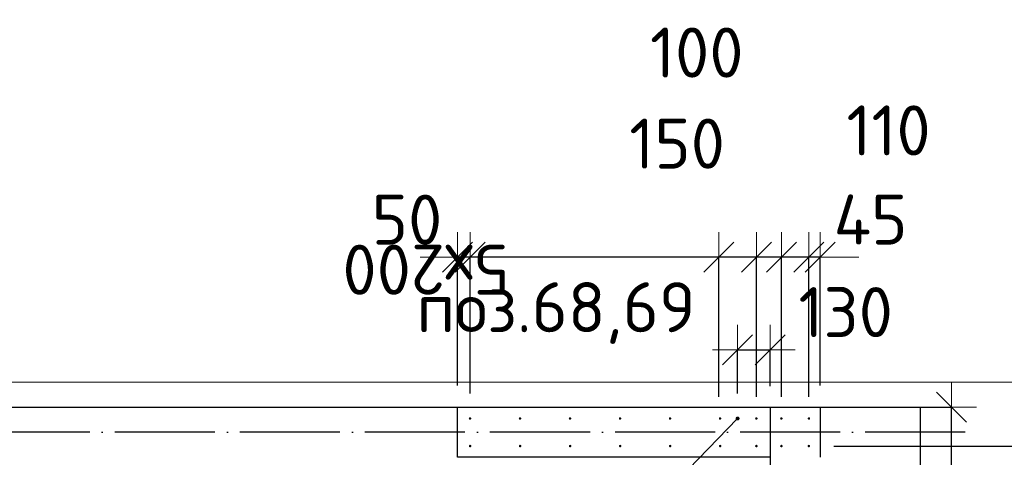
# Model space of a CAD drawing. Header units: millimetres. Extents: x 76517 to 124446, y -73423 to -21861.
# Tile 116 of 117: x 90899 to 94836, y -23610 to -21861. Entities that reach past the tile are written whole.
import ezdxf

# ---------------------------------------------------------------- set-up
doc = ezdxf.new("R2010")
doc.units = ezdxf.units.MM
doc.header["$PDMODE"] = 65
doc.linetypes.add('______11', pattern=[500, 400, -50, 0, -50])
doc.linetypes.add('______5', pattern=[1100, 800, -100, 100, -100])
for name, color, linetype, lineweight in [('Standard', 7, 'Continuous', 25), ('Арм.стержн. Выпуски', 180, 'Continuous', 35), ('Размерная линия_ общее_1', 7, 'Continuous', 13), ('Стена_ общее', 7, 'Continuous', 35), ('Фундамент_ общее', 7, 'Continuous', 35)]:
    doc.layers.add(name, color=color, linetype=linetype, lineweight=lineweight)
doc.layers.add('Осевая линия_ общее', color=7, linetype='______5', lineweight=13, true_color=0xa0a0a0)
doc.styles.add('ISOCPEUR', font='ISOCPEUR')
doc.dimstyles.new('DIMSTYLE_10', dxfattribs={"dimtxt": 200, "dimasz": 200, "dimexe": 0, "dimexo": 0, "dimgap": 100, "dimtad": 2, "dimdec": 0, "dimrnd": 5, "dimzin": 12, "dimdsep": 46, "dimtxsty": 'ISOCPEUR', "dimblk1": 'ALL_ML_STRICH', "dimblk2": 'ALL_ML_STRICH', "dimsah": 1, "dimcen": 0, "dimclrd": 7, "dimclre": 256, "dimclrt": 7, "dimadec": 0, "dimazin": 0, "dimtfac": 1, "dimtdec": 0, "dimtix": 1, "dimtmove": 2, "dimatfit": 3, "dimfxl": 0, "dimtvp": 1.2, "dimtzin": 0, "dimlwd": 0, "dimlwe": -3, "dimarcsym": 0})
doc.dimstyles.new('DIMSTYLE_16', dxfattribs={"dimtxt": 200, "dimasz": 200, "dimexe": 0, "dimexo": 0, "dimgap": 100, "dimtad": 2, "dimdec": 0, "dimrnd": 5, "dimzin": 12, "dimdsep": 46, "dimtxsty": 'ISOCPEUR', "dimblk1": 'ALL_ML_STRICH', "dimblk2": 'ALL_ML_STRICH', "dimsah": 1, "dimcen": 0, "dimclrd": 7, "dimclre": 256, "dimclrt": 7, "dimadec": 0, "dimazin": 0, "dimtfac": 1, "dimtdec": 0, "dimtix": 1, "dimtmove": 2, "dimatfit": 3, "dimfxl": 0, "dimtzin": 0, "dimlwd": 0, "dimlwe": -3, "dimarcsym": 0})

# ---------------------------------------------------------------- blocks, each defined once
blk = doc.blocks.new('ALL_ML_STRICH')
at = {"color": 0, "linetype": 'ByBlock', "lineweight": -2}
for p, q in [((0, -0.5), (0, 0.5)), ((-0.3, -0.3), (0.3, 0.3)), ((-1, 0), (0.5, 0))]:
    blk.add_line(p, q, dxfattribs=at)
blk = doc.blocks.new('*D140')
at = {"layer": 'DEFPOINTS', "color": 7, "linetype": 'Continuous', "lineweight": 13, "transparency": 33554687}
for p in [(94100, -23410), (94259.6, -23780), (94624.7, -23780)]:
    blk.add_point(p, dxfattribs=at)
at = {"layer": 'Размерная линия_ общее_1', "color": 253, "linetype": 'Continuous', "lineweight": -2, "true_color": 0xa0a0a0, "transparency": 33554687}
for p, q in [((94200, -23410), (94624.7, -23410)), ((94359.6, -23780), (94624.7, -23780))]:
    blk.add_line(p, q, dxfattribs=at)
at = {"layer": 'Размерная линия_ общее_1', "color": 7, "linetype": 'Continuous', "lineweight": -2, "transparency": 33554687}
blk.add_line((94624.7, -23780), (94624.7, -23410), dxfattribs=at)
at = {"layer": 'Размерная линия_ общее_1', "color": 7, "linetype": 'Continuous', "lineweight": 13, "transparency": 33554687, "xscale": 200, "yscale": 200, "zscale": 200}
for p, rotation in [((94624.7, -23410), 90), ((94624.7, -23780), 270)]:
    blk.add_blockref('ALL_ML_STRICH', p, dxfattribs=dict(at, rotation=rotation))
at = {"layer": 'Размерная линия_ общее_1', "color": 7, "linetype": 'Continuous', "lineweight": 13, "transparency": 33554687, "insert": (94473.9, -24032.5), "char_height": 200, "width": 600, "attachment_point": 5, "rotation": 90, "style": 'ISOCPEUR'}
blk.add_mtext('\\A1;{370}', dxfattribs=at)
blk = doc.blocks.new('*D380')
at = {"layer": 'DEFPOINTS', "color": 7, "linetype": 'Continuous', "lineweight": 13, "transparency": 33554687}
for p in [(94055, -23670), (94055, -28270), (97244.3, -28270)]:
    blk.add_point(p, dxfattribs=at)
at = {"layer": 'Размерная линия_ общее_1', "color": 253, "linetype": 'Continuous', "lineweight": -2, "true_color": 0xa0a0a0, "transparency": 33554687}
for p, q in [((94155, -23670), (97244.3, -23670)), ((94155, -28270), (97244.3, -28270))]:
    blk.add_line(p, q, dxfattribs=at)
at = {"layer": 'Размерная линия_ общее_1', "color": 7, "linetype": 'Continuous', "lineweight": -2, "transparency": 33554687}
blk.add_line((97244.3, -28270), (97244.3, -23670), dxfattribs=at)
at = {"layer": 'Размерная линия_ общее_1', "color": 7, "linetype": 'Continuous', "lineweight": 13, "transparency": 33554687, "xscale": 200, "yscale": 200, "zscale": 200}
for p, rotation in [((97244.3, -23670), 90), ((97244.3, -28270), 270)]:
    blk.add_blockref('ALL_ML_STRICH', p, dxfattribs=dict(at, rotation=rotation))
at = {"layer": 'Размерная линия_ общее_1', "color": 7, "linetype": 'Continuous', "lineweight": 13, "transparency": 33554687, "insert": (96994.3, -26740), "char_height": 200, "width": 10, "attachment_point": 1, "rotation": 90, "line_spacing_factor": 0.60241, "style": 'ISOCPEUR'}
blk.add_mtext('23х200=4600', dxfattribs=at)
blk = doc.blocks.new('*D381')
at = {"layer": 'DEFPOINTS', "color": 7, "linetype": 'Continuous', "lineweight": 13, "transparency": 33554687}
for p in [(94055, -23565), (94055, -23670), (97244.3, -23670)]:
    blk.add_point(p, dxfattribs=at)
at = {"layer": 'Размерная линия_ общее_1', "color": 253, "linetype": 'Continuous', "lineweight": -2, "true_color": 0xa0a0a0, "transparency": 33554687}
for p, q in [((94155, -23565), (97244.3, -23565)), ((94155, -23670), (97244.3, -23670))]:
    blk.add_line(p, q, dxfattribs=at)
at = {"layer": 'Размерная линия_ общее_1', "color": 7, "linetype": 'Continuous', "lineweight": -2, "transparency": 33554687}
blk.add_line((97244.3, -23670), (97244.3, -23565), dxfattribs=at)
at = {"layer": 'Размерная линия_ общее_1', "color": 7, "linetype": 'Continuous', "lineweight": 13, "transparency": 33554687, "xscale": 200, "yscale": 200, "zscale": 200}
for p, rotation in [((97244.3, -23565), 90), ((97244.3, -23670), 270)]:
    blk.add_blockref('ALL_ML_STRICH', p, dxfattribs=dict(at, rotation=rotation))
at = {"layer": 'Размерная линия_ общее_1', "color": 7, "linetype": 'Continuous', "lineweight": 13, "transparency": 33554687, "insert": (97094.1, -23278.3), "char_height": 200, "width": 600, "attachment_point": 5, "rotation": 90, "style": 'ISOCPEUR'}
blk.add_mtext('\\A1;{105}', dxfattribs=at)
blk = doc.blocks.new('*D392')
at = {"layer": 'DEFPOINTS', "color": 7, "linetype": 'Continuous', "lineweight": 13, "transparency": 33554687}
for p in [(94100, -22810.3), (94100, -23422.8), (94055, -23467.8)]:
    blk.add_point(p, dxfattribs=at)
at = {"layer": 'Размерная линия_ общее_1', "color": 253, "linetype": 'Continuous', "lineweight": -2, "true_color": 0xa0a0a0, "transparency": 33554687}
for p, q in [((94055, -23367.8), (94055, -22810.3)), ((94100, -23322.8), (94100, -22810.3))]:
    blk.add_line(p, q, dxfattribs=at)
at = {"layer": 'Размерная линия_ общее_1', "color": 7, "linetype": 'Continuous', "lineweight": -2, "transparency": 33554687}
blk.add_line((94100, -22810.3), (94055, -22810.3), dxfattribs=at)
at = {"layer": 'Размерная линия_ общее_1', "color": 7, "linetype": 'Continuous', "lineweight": 13, "transparency": 33554687, "xscale": 200, "yscale": 200, "zscale": 200}
for p, rotation in [((94100, -22810.3), 360), ((94055, -22810.3), 180)]:
    blk.add_blockref('ALL_ML_STRICH', p, dxfattribs=dict(at, rotation=rotation))
at = {"layer": 'Размерная линия_ общее_1', "color": 7, "linetype": 'Continuous', "lineweight": 13, "transparency": 33554687, "insert": (94301.6, -22660.1), "char_height": 200, "width": 400, "attachment_point": 5, "style": 'ISOCPEUR'}
blk.add_mtext('\\A1;{45}', dxfattribs=at)
blk = doc.blocks.new('*D393')
at = {"layer": 'DEFPOINTS', "color": 7, "linetype": 'Continuous', "lineweight": 13, "transparency": 33554687}
for p in [(94055, -22810.3), (93945, -23467.8), (94055, -23467.8)]:
    blk.add_point(p, dxfattribs=at)
at = {"layer": 'Размерная линия_ общее_1', "color": 253, "linetype": 'Continuous', "lineweight": -2, "true_color": 0xa0a0a0, "transparency": 33554687}
for p, q in [((93945, -23367.8), (93945, -22810.3)), ((94055, -23367.8), (94055, -22810.3))]:
    blk.add_line(p, q, dxfattribs=at)
at = {"layer": 'Размерная линия_ общее_1', "color": 7, "linetype": 'Continuous', "lineweight": -2, "transparency": 33554687}
blk.add_line((94055, -22810.3), (93945, -22810.3), dxfattribs=at)
at = {"layer": 'Размерная линия_ общее_1', "color": 7, "linetype": 'Continuous', "lineweight": 13, "transparency": 33554687, "xscale": 200, "yscale": 200, "zscale": 200}
for p, rotation in [((93945, -22810.3), 180), ((94055, -22810.3), 360)]:
    blk.add_blockref('ALL_ML_STRICH', p, dxfattribs=dict(at, rotation=rotation))
at = {"layer": 'Размерная линия_ общее_1', "color": 7, "linetype": 'Continuous', "lineweight": 13, "transparency": 33554687, "insert": (94373.6, -22303.8), "char_height": 200, "width": 600, "attachment_point": 5, "style": 'ISOCPEUR'}
blk.add_mtext('\\A1;{110}', dxfattribs=at)
blk = doc.blocks.new('*D394')
at = {"layer": 'DEFPOINTS', "color": 7, "linetype": 'Continuous', "lineweight": 13, "transparency": 33554687}
for p in [(93945, -22810.3), (93845, -23467.8), (93945, -23467.8)]:
    blk.add_point(p, dxfattribs=at)
at = {"layer": 'Размерная линия_ общее_1', "color": 253, "linetype": 'Continuous', "lineweight": -2, "true_color": 0xa0a0a0, "transparency": 33554687}
for p, q in [((93845, -23367.8), (93845, -22810.3)), ((93945, -23367.8), (93945, -22810.3))]:
    blk.add_line(p, q, dxfattribs=at)
at = {"layer": 'Размерная линия_ общее_1', "color": 7, "linetype": 'Continuous', "lineweight": -2, "transparency": 33554687}
blk.add_line((93945, -22810.3), (93845, -22810.3), dxfattribs=at)
at = {"layer": 'Размерная линия_ общее_1', "color": 7, "linetype": 'Continuous', "lineweight": 13, "transparency": 33554687, "xscale": 200, "yscale": 200, "zscale": 200}
for p, rotation in [((93945, -22810.3), 360), ((93845, -22810.3), 180)]:
    blk.add_blockref('ALL_ML_STRICH', p, dxfattribs=dict(at, rotation=rotation))
at = {"layer": 'Размерная линия_ общее_1', "color": 7, "linetype": 'Continuous', "lineweight": 13, "transparency": 33554687, "insert": (93606.6, -21992.6), "char_height": 200, "width": 600, "attachment_point": 5, "style": 'ISOCPEUR'}
blk.add_mtext('\\A1;{100}', dxfattribs=at)
blk = doc.blocks.new('*D395')
at = {"layer": 'DEFPOINTS', "color": 7, "linetype": 'Continuous', "lineweight": 13, "transparency": 33554687}
for p in [(93845, -22810.3), (93695, -23467.8), (93845, -23467.8)]:
    blk.add_point(p, dxfattribs=at)
at = {"layer": 'Размерная линия_ общее_1', "color": 253, "linetype": 'Continuous', "lineweight": -2, "true_color": 0xa0a0a0, "transparency": 33554687}
for p, q in [((93695, -23367.8), (93695, -22810.3)), ((93845, -23367.8), (93845, -22810.3))]:
    blk.add_line(p, q, dxfattribs=at)
at = {"layer": 'Размерная линия_ общее_1', "color": 7, "linetype": 'Continuous', "lineweight": -2, "transparency": 33554687}
blk.add_line((93845, -22810.3), (93695, -22810.3), dxfattribs=at)
at = {"layer": 'Размерная линия_ общее_1', "color": 7, "linetype": 'Continuous', "lineweight": 13, "transparency": 33554687, "xscale": 200, "yscale": 200, "zscale": 200}
for p, rotation in [((93695, -22810.3), 180), ((93845, -22810.3), 360)]:
    blk.add_blockref('ALL_ML_STRICH', p, dxfattribs=dict(at, rotation=rotation))
at = {"layer": 'Размерная линия_ общее_1', "color": 7, "linetype": 'Continuous', "lineweight": 13, "transparency": 33554687, "insert": (93528, -22356.6), "char_height": 200, "width": 600, "attachment_point": 5, "style": 'ISOCPEUR'}
blk.add_mtext('\\A1;{150}', dxfattribs=at)
blk = doc.blocks.new('*D396')
at = {"layer": 'DEFPOINTS', "color": 7, "linetype": 'Continuous', "lineweight": 13, "transparency": 33554687}
for p in [(93695, -22810.3), (92700, -23455), (93695, -23467.8)]:
    blk.add_point(p, dxfattribs=at)
at = {"layer": 'Размерная линия_ общее_1', "color": 253, "linetype": 'Continuous', "lineweight": -2, "true_color": 0xa0a0a0, "transparency": 33554687}
for p, q in [((92700, -23355), (92700, -22810.3)), ((93695, -23367.8), (93695, -22810.3))]:
    blk.add_line(p, q, dxfattribs=at)
at = {"layer": 'Размерная линия_ общее_1', "color": 7, "linetype": 'Continuous', "lineweight": -2, "transparency": 33554687}
blk.add_line((93695, -22810.3), (92700, -22810.3), dxfattribs=at)
at = {"layer": 'Размерная линия_ общее_1', "color": 7, "linetype": 'Continuous', "lineweight": 13, "transparency": 33554687, "xscale": 200, "yscale": 200, "zscale": 200}
for p, rotation in [((92700, -22810.3), 180), ((93695, -22810.3), 360)]:
    blk.add_blockref('ALL_ML_STRICH', p, dxfattribs=dict(at, rotation=rotation))
at = {"layer": 'Размерная линия_ общее_1', "color": 7, "linetype": 'Continuous', "lineweight": 13, "transparency": 33554687, "insert": (92857.5, -22960.3), "char_height": 200, "width": 10, "attachment_point": 1, "rotation": 180, "line_spacing_factor": 0.60241, "style": 'ISOCPEUR'}
blk.add_mtext('5х200', dxfattribs=at)
blk = doc.blocks.new('*D397')
at = {"layer": 'DEFPOINTS', "color": 7, "linetype": 'Continuous', "lineweight": 13, "transparency": 33554687}
for p in [(92700, -22810.3), (92650, -23422.8), (92700, -23455)]:
    blk.add_point(p, dxfattribs=at)
at = {"layer": 'Размерная линия_ общее_1', "color": 253, "linetype": 'Continuous', "lineweight": -2, "true_color": 0xa0a0a0, "transparency": 33554687}
for p, q in [((92650, -23322.8), (92650, -22810.3)), ((92700, -23355), (92700, -22810.3))]:
    blk.add_line(p, q, dxfattribs=at)
at = {"layer": 'Размерная линия_ общее_1', "color": 7, "linetype": 'Continuous', "lineweight": -2, "transparency": 33554687}
blk.add_line((92700, -22810.3), (92650, -22810.3), dxfattribs=at)
at = {"layer": 'Размерная линия_ общее_1', "color": 7, "linetype": 'Continuous', "lineweight": 13, "transparency": 33554687, "xscale": 200, "yscale": 200, "zscale": 200}
for p, rotation in [((92700, -22810.3), 360), ((92650, -22810.3), 180)]:
    blk.add_blockref('ALL_ML_STRICH', p, dxfattribs=dict(at, rotation=rotation))
at = {"layer": 'Размерная линия_ общее_1', "color": 7, "linetype": 'Continuous', "lineweight": 13, "transparency": 33554687, "insert": (92447.6, -22660.4), "char_height": 200, "width": 400, "attachment_point": 5, "style": 'ISOCPEUR'}
blk.add_mtext('\\A1;{50}', dxfattribs=at)
blk = doc.blocks.new('*D398')
at = {"layer": 'DEFPOINTS', "color": 7, "linetype": 'Continuous', "lineweight": 13, "transparency": 33554687}
for p in [(93770, -23180.2), (93900, -23425.6), (93770, -23455)]:
    blk.add_point(p, dxfattribs=at)
at = {"layer": 'Размерная линия_ общее_1', "color": 253, "linetype": 'Continuous', "lineweight": -2, "true_color": 0xa0a0a0, "transparency": 33554687}
for p, q in [((93770, -23355), (93770, -23180.2)), ((93900, -23325.6), (93900, -23180.2))]:
    blk.add_line(p, q, dxfattribs=at)
at = {"layer": 'Размерная линия_ общее_1', "color": 7, "linetype": 'Continuous', "lineweight": -2, "transparency": 33554687}
blk.add_line((93770, -23180.2), (93900, -23180.2), dxfattribs=at)
at = {"layer": 'Размерная линия_ общее_1', "color": 7, "linetype": 'Continuous', "lineweight": 13, "transparency": 33554687, "xscale": 200, "yscale": 200, "zscale": 200, "rotation": 180}
blk.add_blockref('ALL_ML_STRICH', (93770, -23180.2), dxfattribs=at)
at = {"layer": 'Размерная линия_ общее_1', "color": 7, "linetype": 'Continuous', "lineweight": 13, "transparency": 33554687, "xscale": 200, "yscale": 200, "zscale": 200}
blk.add_blockref('ALL_ML_STRICH', (93900, -23180.2), dxfattribs=at)
at = {"layer": 'Размерная линия_ общее_1', "color": 7, "linetype": 'Continuous', "lineweight": 13, "transparency": 33554687, "insert": (94202.1, -23029.9), "char_height": 200, "width": 600, "attachment_point": 5, "style": 'ISOCPEUR'}
blk.add_mtext('\\A1;{130}', dxfattribs=at)

msp = doc.modelspace()

# ---------------------------------------------------------------- hatches: boundary and pattern name
at = {"layer": 'Арм.стержн. Выпуски', "linetype": 'Continuous', "lineweight": 35, "transparency": 33554687}
for color, points in [(4, [(92705, -23455), (92704.6, -23453.1), (92703.5, -23451.5), (92701.9, -23450.4), (92700, -23450), (92698.1, -23450.4), (92696.5, -23451.5), (92695.4, -23453.1), (92695, -23455), (92695.4, -23456.9), (92696.5, -23458.5), (92698.1, -23459.6), (92700, -23460), (92701.9, -23459.6), (92703.5, -23458.5), (92704.6, -23456.9)]), (4, [(92905, -23455), (92904.6, -23453.1), (92903.5, -23451.5), (92901.9, -23450.4), (92900, -23450), (92898.1, -23450.4), (92896.5, -23451.5), (92895.4, -23453.1), (92895, -23455), (92895.4, -23456.9), (92896.5, -23458.5), (92898.1, -23459.6), (92900, -23460), (92901.9, -23459.6), (92903.5, -23458.5), (92904.6, -23456.9)]), (4, [(93105, -23455), (93104.6, -23453.1), (93103.5, -23451.5), (93101.9, -23450.4), (93100, -23450), (93098.1, -23450.4), (93096.5, -23451.5), (93095.4, -23453.1), (93095, -23455), (93095.4, -23456.9), (93096.5, -23458.5), (93098.1, -23459.6), (93100, -23460), (93101.9, -23459.6), (93103.5, -23458.5), (93104.6, -23456.9)]), (4, [(93305, -23455), (93304.6, -23453.1), (93303.5, -23451.5), (93301.9, -23450.4), (93300, -23450), (93298.1, -23450.4), (93296.5, -23451.5), (93295.4, -23453.1), (93295, -23455), (93295.4, -23456.9), (93296.5, -23458.5), (93298.1, -23459.6), (93300, -23460), (93301.9, -23459.6), (93303.5, -23458.5), (93304.6, -23456.9)]), (4, [(93505, -23455), (93504.6, -23453.1), (93503.5, -23451.5), (93501.9, -23450.4), (93500, -23450), (93498.1, -23450.4), (93496.5, -23451.5), (93495.4, -23453.1), (93495, -23455), (93495.4, -23456.9), (93496.5, -23458.5), (93498.1, -23459.6), (93500, -23460), (93501.9, -23459.6), (93503.5, -23458.5), (93504.6, -23456.9)]), (4, [(93705, -23455), (93704.6, -23453.1), (93703.5, -23451.5), (93701.9, -23450.4), (93700, -23450), (93698.1, -23450.4), (93696.5, -23451.5), (93695.4, -23453.1), (93695, -23455), (93695.4, -23456.9), (93696.5, -23458.5), (93698.1, -23459.6), (93700, -23460), (93701.9, -23459.6), (93703.5, -23458.5), (93704.6, -23456.9)]), (7, [(93778, -23455), (93777.4, -23451.9), (93775.7, -23449.3), (93773.1, -23447.6), (93770, -23447), (93766.9, -23447.6), (93764.3, -23449.3), (93762.6, -23451.9), (93762, -23455), (93762.6, -23458.1), (93764.3, -23460.7), (93766.9, -23462.4), (93770, -23463), (93773.1, -23462.4), (93775.7, -23460.7), (93777.4, -23458.1)]), (4, [(93850, -23455), (93849.6, -23453.1), (93848.5, -23451.5), (93846.9, -23450.4), (93845, -23450), (93843.1, -23450.4), (93841.5, -23451.5), (93840.4, -23453.1), (93840, -23455), (93840.4, -23456.9), (93841.5, -23458.5), (93843.1, -23459.6), (93845, -23460), (93846.9, -23459.6), (93848.5, -23458.5), (93849.6, -23456.9)]), (4, [(93950, -23455), (93949.6, -23453.1), (93948.5, -23451.5), (93946.9, -23450.4), (93945, -23450), (93943.1, -23450.4), (93941.5, -23451.5), (93940.4, -23453.1), (93940, -23455), (93940.4, -23456.9), (93941.5, -23458.5), (93943.1, -23459.6), (93945, -23460), (93946.9, -23459.6), (93948.5, -23458.5), (93949.6, -23456.9)]), (4, [(94060, -23455), (94059.6, -23453.1), (94058.5, -23451.5), (94056.9, -23450.4), (94055, -23450), (94053.1, -23450.4), (94051.5, -23451.5), (94050.4, -23453.1), (94050, -23455), (94050.4, -23456.9), (94051.5, -23458.5), (94053.1, -23459.6), (94055, -23460), (94056.9, -23459.6), (94058.5, -23458.5), (94059.6, -23456.9)]), (4, [(92705, -23565), (92704.6, -23563.1), (92703.5, -23561.5), (92701.9, -23560.4), (92700, -23560), (92698.1, -23560.4), (92696.5, -23561.5), (92695.4, -23563.1), (92695, -23565), (92695.4, -23566.9), (92696.5, -23568.5), (92698.1, -23569.6), (92700, -23570), (92701.9, -23569.6), (92703.5, -23568.5), (92704.6, -23566.9)]), (4, [(92905, -23565), (92904.6, -23563.1), (92903.5, -23561.5), (92901.9, -23560.4), (92900, -23560), (92898.1, -23560.4), (92896.5, -23561.5), (92895.4, -23563.1), (92895, -23565), (92895.4, -23566.9), (92896.5, -23568.5), (92898.1, -23569.6), (92900, -23570), (92901.9, -23569.6), (92903.5, -23568.5), (92904.6, -23566.9)]), (4, [(93105, -23565), (93104.6, -23563.1), (93103.5, -23561.5), (93101.9, -23560.4), (93100, -23560), (93098.1, -23560.4), (93096.5, -23561.5), (93095.4, -23563.1), (93095, -23565), (93095.4, -23566.9), (93096.5, -23568.5), (93098.1, -23569.6), (93100, -23570), (93101.9, -23569.6), (93103.5, -23568.5), (93104.6, -23566.9)]), (4, [(93305, -23565), (93304.6, -23563.1), (93303.5, -23561.5), (93301.9, -23560.4), (93300, -23560), (93298.1, -23560.4), (93296.5, -23561.5), (93295.4, -23563.1), (93295, -23565), (93295.4, -23566.9), (93296.5, -23568.5), (93298.1, -23569.6), (93300, -23570), (93301.9, -23569.6), (93303.5, -23568.5), (93304.6, -23566.9)]), (4, [(93505, -23565), (93504.6, -23563.1), (93503.5, -23561.5), (93501.9, -23560.4), (93500, -23560), (93498.1, -23560.4), (93496.5, -23561.5), (93495.4, -23563.1), (93495, -23565), (93495.4, -23566.9), (93496.5, -23568.5), (93498.1, -23569.6), (93500, -23570), (93501.9, -23569.6), (93503.5, -23568.5), (93504.6, -23566.9)]), (4, [(93705, -23565), (93704.6, -23563.1), (93703.5, -23561.5), (93701.9, -23560.4), (93700, -23560), (93698.1, -23560.4), (93696.5, -23561.5), (93695.4, -23563.1), (93695, -23565), (93695.4, -23566.9), (93696.5, -23568.5), (93698.1, -23569.6), (93700, -23570), (93701.9, -23569.6), (93703.5, -23568.5), (93704.6, -23566.9)]), (4, [(93850, -23565), (93849.6, -23563.1), (93848.5, -23561.5), (93846.9, -23560.4), (93845, -23560), (93843.1, -23560.4), (93841.5, -23561.5), (93840.4, -23563.1), (93840, -23565), (93840.4, -23566.9), (93841.5, -23568.5), (93843.1, -23569.6), (93845, -23570), (93846.9, -23569.6), (93848.5, -23568.5), (93849.6, -23566.9)]), (4, [(93950, -23565), (93949.6, -23563.1), (93948.5, -23561.5), (93946.9, -23560.4), (93945, -23560), (93943.1, -23560.4), (93941.5, -23561.5), (93940.4, -23563.1), (93940, -23565), (93940.4, -23566.9), (93941.5, -23568.5), (93943.1, -23569.6), (93945, -23570), (93946.9, -23569.6), (93948.5, -23568.5), (93949.6, -23566.9)]), (4, [(94060, -23565), (94059.6, -23563.1), (94058.5, -23561.5), (94056.9, -23560.4), (94055, -23560), (94053.1, -23560.4), (94051.5, -23561.5), (94050.4, -23563.1), (94050, -23565), (94050.4, -23566.9), (94051.5, -23568.5), (94053.1, -23569.6), (94055, -23570), (94056.9, -23569.6), (94058.5, -23568.5), (94059.6, -23566.9)])]:
    msp.add_hatch(color=color, dxfattribs=at).paths.add_polyline_path(points)

# ---------------------------------------------------------------- linework, layer by layer
at = {"layer": 'Standard', "color": 7, "linetype": 'Continuous', "lineweight": 13, "transparency": 33554687}
msp.add_lwpolyline([(79182.6, -70750), (105457, -70750), (105457, -23310), (79182.6, -23310), (79182.6, -70750)], dxfattribs=at)
at = {"layer": 'Арм.стержн. Выпуски', "color": 7, "linetype": 'Continuous', "lineweight": 13, "transparency": 33554687}
msp.add_line((93179.8, -24062), (93770, -23455), dxfattribs=at)
at = {"layer": 'Осевая линия_ общее', "color": 253, "linetype": '______11', "lineweight": -3, "true_color": 0xa0a0a0, "transparency": 33554687}
for p, q in [((93900, -23410), (93900, -72827.9)), ((94680, -23510), (77142.2, -23510))]:
    msp.add_line(p, q, dxfattribs=at)
at = {"layer": 'Стена_ общее', "color": 7, "linetype": 'Continuous', "lineweight": 25, "transparency": 33554687}
for p, q in [((92650, -23610), (92650, -23410)), ((92650, -23410), (94100, -23410)), ((92650, -23610), (92650, -23410)), ((92650, -23410), (94100, -23410)), ((94100, -23410), (94100, -23610)), ((94100, -23410), (94100, -23610)), ((93900, -23610), (92650, -23610))]:
    msp.add_line(p, q, dxfattribs=at)
at = {"layer": 'Фундамент_ общее', "color": 7, "lineweight": 25, "transparency": 33554687}
for p, q in [((90420, -23410), (92650, -23410)), ((94100, -23410), (94500, -23410)), ((94500, -23410), (94500, -29950))]:
    msp.add_line(p, q, dxfattribs=at)
at = {"layer": 'Фундамент_ общее', "color": 7, "linetype": 'Continuous', "lineweight": 25, "transparency": 33554687}
for p, q in [((90420, -23410), (92650, -23410)), ((94100, -23410), (94500, -23410)), ((94500, -23410), (94500, -29950))]:
    msp.add_line(p, q, dxfattribs=at)

# ---------------------------------------------------------------- texts
at = {"layer": 'Standard', "color": 7, "linetype": 'Continuous', "lineweight": 13, "transparency": 33554687, "insert": (93044.2, -22910.2), "char_height": 200, "width": 1196.491, "attachment_point": 2, "style": 'ISOCPEUR'}
msp.add_mtext('\\A1;{\\fISOCPEUR|i0|b0;\\H200.000000;\\W1.000000;\\C7;поз.68,69}\\P', dxfattribs=at)

# ---------------------------------------------------------------- dimensions: what is measured, and where the dimension line sits
at = {"layer": 'Размерная линия_ общее_1', "color": 7, "linetype": 'Continuous', "lineweight": 13, "transparency": 33554687}
for base, p1, p2, angle, picture, middle in [((93845, -22810.3), (93945, -23367.8), (93845, -23367.8), 180, '*D394', (93606.6, -21992.6)), ((93945, -22810.3), (94055, -23367.8), (93945, -23367.8), 180, '*D393', (94373.6, -22303.8)), ((93695, -22810.3), (93845, -23367.8), (93695, -23367.8), 180, '*D395', (93528, -22356.6)), ((92650, -22810.3), (92700, -23355), (92650, -23322.8), 180, '*D397', (92447.6, -22660.4)), ((94055, -22810.3), (94100, -23322.8), (94055, -23367.8), 180, '*D392', (94301.6, -22660.1)), ((97244.3, -23565), (94155, -23670), (94155, -23565), 90, '*D381', (97094.1, -23278.3)), ((94624.7, -23410), (94359.6, -23780), (94200, -23410), 90, '*D140', (94473.9, -24032.5))]:
    dim = msp.add_linear_dim(base=base, p1=p1, p2=p2, angle=angle, dimstyle='DIMSTYLE_10', override={"dimpost": '<>', "dimclrd": 7, "dimclre": 253, "dimclrt": 7, "dimlwd": 0, "dimlwe": 65533}, dxfattribs=at)
    dim.commit()
    dim.dimension.update_dxf_attribs({"geometry": picture, "text_midpoint": middle, "dimtype": 160})
for base, p1, p2, angle, text, picture, middle in [((92700, -22810.3), (93695, -23367.8), (92700, -23355), 180, '5х200', '*D396', (93197.5, -22710.3)), ((97244.3, -23670), (94155, -28270), (94155, -23670), 90, '23х200=4600', '*D380', (97144.3, -25970))]:
    dim = msp.add_linear_dim(base=base, p1=p1, p2=p2, angle=angle, text=text, dimstyle='DIMSTYLE_16', override={"dimpost": '<>', "dimclrd": 7, "dimclre": 253, "dimclrt": 7, "dimlwd": 0, "dimlwe": 65533}, dxfattribs=at)
    dim.commit()
    dim.dimension.update_dxf_attribs({"geometry": picture, "text_midpoint": middle, "dimtype": 160})
dim = msp.add_linear_dim(base=(93900, -23180.2), p1=(93770, -23355), p2=(93900, -23325.6), dimstyle='DIMSTYLE_10', override={"dimpost": '<>', "dimclrd": 7, "dimclre": 253, "dimclrt": 7, "dimlwd": 0, "dimlwe": 65533}, dxfattribs=at)
dim.commit()
dim.dimension.update_dxf_attribs({"geometry": '*D398', "text_midpoint": (94202.1, -23029.9), "dimtype": 160})

doc.saveas('drawing.dxf')
